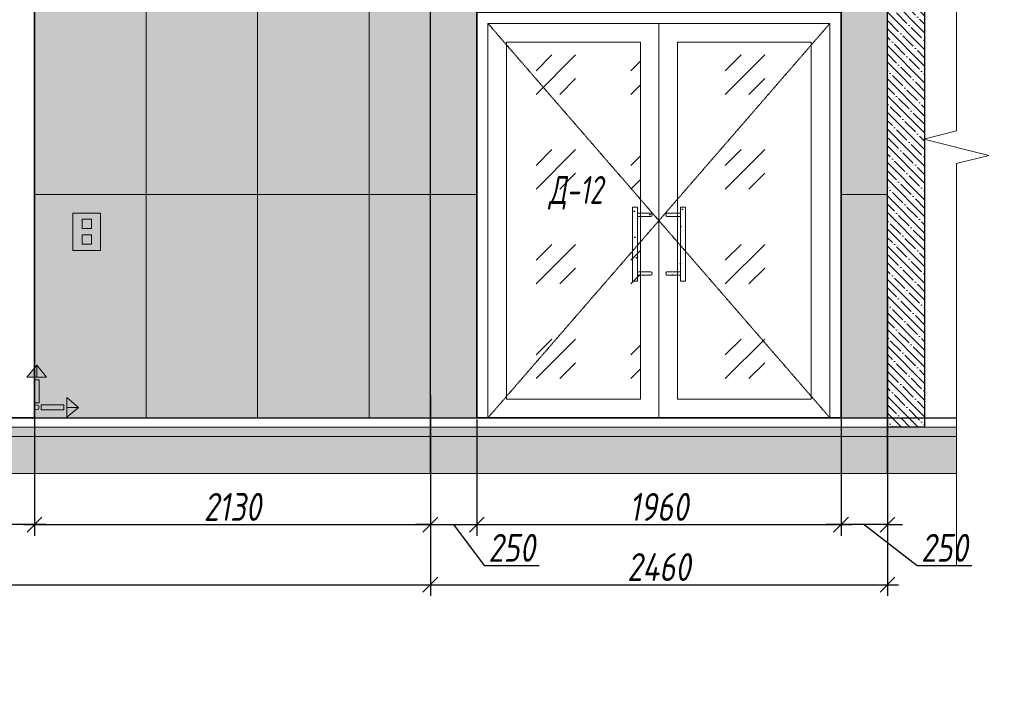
# Model space of a CAD drawing. Header units: millimetres. Extents: x -525784 to 178656, y -69521 to 385150.
# Tile 74 of 256: x -363615 to -358316, y 358734 to 362323. Entities that reach past the tile are written whole.
import ezdxf
from ezdxf import colors
from ezdxf.entities.mleader import LeaderData, LeaderLine
from ezdxf.math import Vec2, Vec3

# ---------------------------------------------------------------- set-up
doc = ezdxf.new("R2010")
doc.units = ezdxf.units.MM
doc.linetypes.add('( Hidden )', pattern=[0.375, 0.25, -0.125])
doc.linetypes.add('DASHDOT', pattern=[25.4, 12.7, -6.35, 0, -6.35])
doc.layers.get('Defpoints').update_dxf_attribs({"color": 31})
for name, color, linetype, lineweight in [('A-DETL-GENF', 7, 'Continuous', 5), ('dim_razv', 93, 'DASHDOT', 9), ('wall_obm', 172, 'Continuous', 40), ('Двери', 7, 'Continuous', 5), ('Отделка стен', 253, 'Continuous', 0), ('пот', 183, 'Continuous', 9)]:
    doc.layers.add(name, color=color, linetype=linetype, lineweight=lineweight)
doc.layers.add('pol', color=7, linetype='Continuous', lineweight=15, true_color=0x738991)
doc.styles.add('fl_iso paper', font='isocpeur.ttf', dxfattribs={"width": 0.8, "oblique": 10})
doc.styles.add('In tre', font='isocpeur.ttf', dxfattribs={"width": 0.8, "oblique": 10})
doc.dimstyles.new('In tre 1_50', dxfattribs={"dimtxt": 150, "dimasz": 80, "dimexe": 60, "dimexo": 10, "dimgap": 20, "dimtad": 1, "dimdec": 0, "dimrnd": 5, "dimzin": 0, "dimdsep": 46, "dimtxsty": 'fl_iso paper', "dimblk": 'OBLIQUE', "dimcen": 0, "dimdle": 60, "dimadec": 0, "dimazin": 0, "dimtfac": 1, "dimtdec": 0, "dimtofl": 0, "dimtmove": 1, "dimatfit": 1, "dimfxl": 40, "dimtolj": 1, "dimtzin": 0, "dimarcsym": 1})
pattern_1 = [(352.5, (-625646.66, 609631.12), (100.426047, 107.214405), [0, -115.824, 0, -129.54, 0, -123.825]), (322.5, (-625646.66, 609631.12), (247.41986, 56.70328), [0, -62.484, 0, -104.394, 0, -40.005]), (282.5, (-625712.93, 609697.39), (168.099694, -167.489948), [0, -38.1, 0, -137.16, 0, -179.07]), (272.5, (-625712.93, 609697.4), (209.26523, -114.68433), [0, -19.05, 0, -89.916, 0, -102.87])]

# ---------------------------------------------------------------- blocks, each defined once
blk = doc.blocks.new('*U12423')
at = {"layer": 'A-DETL-GENF'}
h = blk.add_hatch(dxfattribs=at)
h.set_pattern_fill('ANSI35', color=256, scale=10, style=0)
h.set_pattern_definition([(45, (23110.45, 2e-10), (-44.90128, 44.90128), []), (45, (23155.35, 2e-10), (-44.90128, 44.90128), [79.375, -15.875, 0, -15.875])])
h.paths.add_polyline_path([(0, -100), (23530.9, -100), (23530.9, -50), (0, -50)])
h = blk.add_hatch(dxfattribs=at)
h.set_pattern_fill('ANSI35', color=256, scale=20, style=0)
h.set_pattern_definition([(45, (23110.45, 2e-10), (-89.80256, 89.80256), []), (45, (23200.25, 2e-10), (-89.80256, 89.80256), [158.75, -31.75, 0, -31.75])])
h.paths.add_polyline_path([(0, -300), (23530.9, -300), (23530.9, -100), (0, -100)])
at = {"lineweight": 13}
blk.add_lwpolyline([(0, -50), (23530.9, -50), (23530.9, 0), (0, 0)], close=True, dxfattribs=at)
at = {"lineweight": 30}
blk.add_lwpolyline([(0, 0), (23530.9, 0)], dxfattribs=at)
at = {"layer": 'A-DETL-GENF'}
for points in [[(0, -100), (23530.9, -100), (23530.9, -50), (0, -50)], [(0, -300), (23530.9, -300), (23530.9, -100), (0, -100)]]:
    blk.add_lwpolyline(points, close=True, dxfattribs=at)
blk = doc.blocks.new('1')
at = {"layer": 'pol', "linetype": 'ByBlock'}
h = blk.add_hatch(color=1, dxfattribs=at)
h.paths.add_polyline_path([(35776.4, 73135.4), (35803.1, 73135.4), (35803.1, 73259), (35776.4, 73259)])
h.paths.add_polyline_path([(35789.8, 73274.6), (35843.2, 73274.6), (35789.8, 73338.2)])
h.paths.add_polyline_path([(35789.8, 73274.6), (35736.3, 73274.6), (35789.8, 73338.2)])
edge = h.paths.add_edge_path()
edge.add_arc((35789.8, 73110.5), 13.4, 0, 360)
h = blk.add_hatch(color=1, dxfattribs=at)
h.paths.add_polyline_path([(35813.3, 73097.1), (35813.3, 73123.9), (35936.9, 73123.9), (35936.9, 73097.1)])
h.paths.add_polyline_path([(35952.5, 73110.5), (35952.5, 73164), (36016.1, 73110.5)])
h.paths.add_polyline_path([(35952.5, 73110.5), (35952.5, 73057), (36016.1, 73110.5)])
at = {"layer": 'pol', "color": 1, "linetype": 'ByBlock'}
for points in [[(35789.8, 73274.6), (35736.3, 73274.6), (35789.8, 73338.2), (35789.8, 73274.6)], [(35789.8, 73274.6), (35843.2, 73274.6), (35789.8, 73338.2), (35789.8, 73274.6)], [(35952.5, 73110.5), (35952.5, 73164), (36016.1, 73110.5), (35952.5, 73110.5)], [(35952.5, 73110.5), (35952.5, 73057), (36016.1, 73110.5), (35952.5, 73110.5)]]:
    blk.add_lwpolyline(points, dxfattribs=at)
for points in [[(35776.4, 73135.4), (35803.1, 73135.4), (35803.1, 73259), (35776.4, 73259)], [(35813.3, 73097.1), (35813.3, 73123.9), (35936.9, 73123.9), (35936.9, 73097.1)]]:
    blk.add_lwpolyline(points, close=True, dxfattribs=at)
blk.add_circle((35789.8, 73110.5), 13.4, dxfattribs=at)
blk = doc.blocks.new('*U11945')
at = {"color": 0, "linetype": 'ByBlock', "lineweight": -2}
for p, q in [((0, 0), (-6, 0)), ((80.34, 0), (0, 0)), ((167.69, 0), (87.34, 0)), ((167.69, 0), (173.69, 0))]:
    blk.add_line(p, q, dxfattribs=at)
blk.add_lwpolyline([(87.34, 0), (85.59, -7), (82.09, 7), (80.34, 0)], dxfattribs=at)
blk = doc.blocks.new('*U11986')
at = {"layer": 'A-DETL-GENF'}
h = blk.add_hatch(dxfattribs=at)
h.set_pattern_fill('ANSI35', color=256, scale=10, style=0)
h.set_pattern_definition([(45, (0, 2430.646), (-44.9013, 44.9013), []), (45, (44.9, 2430.646), (-44.9013, 44.9013), [79.375, -15.875, 0, -15.875])])
h.paths.add_polyline_path([(0, 0), (200, 0), (200, 3050), (0, 3050)])
at = {"layer": 'A-DETL-GENF', "lineweight": 30}
blk.add_lwpolyline([(0, 0), (200, 0), (200, 3050), (0, 3050)], close=True, dxfattribs=at)
blk = doc.blocks.new('_Oblique')
at = {"color": 0, "linetype": 'ByBlock', "lineweight": -2}
blk.add_line((-0.5, -0.5), (0.5, 0.5), dxfattribs=at)
blk = doc.blocks.new('*D12360')
at = {"layer": 'Defpoints', "color": 0, "linetype": 'ByBlock', "transparency": 16777216}
for p in [(-364934.2, 360182.6), (-363534.8, 360182.6), (-364934.2, 359608.4)]:
    blk.add_point(p, dxfattribs=at)
at = {"layer": 'dim_razv', "color": 0, "linetype": 'ByBlock', "lineweight": -2, "transparency": 16777216}
for p, q in [((-364934.2, 360172.6), (-364934.2, 359548.4)), ((-363534.8, 360172.6), (-363534.8, 359548.4)), ((-363474.8, 359608.4), (-364994.2, 359608.4))]:
    blk.add_line(p, q, dxfattribs=at)
at = {"layer": 'dim_razv', "color": 0, "linetype": 'ByBlock', "lineweight": -2, "transparency": 16777216, "xscale": 80, "yscale": 80, "zscale": 80, "rotation": 180}
blk.add_blockref('_Oblique', (-364934.2, 359608.4), dxfattribs=at)
at = {"layer": 'dim_razv', "color": 0, "linetype": 'ByBlock', "lineweight": -2, "transparency": 16777216, "xscale": 80, "yscale": 80, "zscale": 80}
blk.add_blockref('_Oblique', (-363534.8, 359608.4), dxfattribs=at)
at = {"layer": 'dim_razv', "color": 0, "linetype": 'ByBlock', "transparency": 16777216, "insert": (-364234.5, 359703.4), "char_height": 150, "attachment_point": 5, "style": 'fl_iso paper'}
blk.add_mtext('\\A1;1400', dxfattribs=at)
blk = doc.blocks.new('*D12362')
at = {"layer": 'Defpoints', "color": 0, "linetype": 'ByBlock', "transparency": 16777216}
for p in [(-363534.8, 360237.5), (-361404.8, 360237.5), (-361404.8, 359608.4)]:
    blk.add_point(p, dxfattribs=at)
at = {"layer": 'dim_razv', "color": 0, "linetype": 'ByBlock', "lineweight": -2, "transparency": 16777216}
for p, q in [((-363534.8, 360227.5), (-363534.8, 359548.4)), ((-361404.8, 360227.5), (-361404.8, 359548.4)), ((-363594.8, 359608.4), (-361344.8, 359608.4))]:
    blk.add_line(p, q, dxfattribs=at)
at = {"layer": 'dim_razv', "color": 0, "linetype": 'ByBlock', "lineweight": -2, "transparency": 16777216, "xscale": 80, "yscale": 80, "zscale": 80, "rotation": 180}
blk.add_blockref('_Oblique', (-363534.8, 359608.4), dxfattribs=at)
at = {"layer": 'dim_razv', "color": 0, "linetype": 'ByBlock', "lineweight": -2, "transparency": 16777216, "xscale": 80, "yscale": 80, "zscale": 80}
blk.add_blockref('_Oblique', (-361404.8, 359608.4), dxfattribs=at)
at = {"layer": 'dim_razv', "color": 0, "linetype": 'ByBlock', "transparency": 16777216, "insert": (-362469.8, 359703.4), "char_height": 150, "attachment_point": 5, "style": 'fl_iso paper'}
blk.add_mtext('\\A1;2130', dxfattribs=at)
blk = doc.blocks.new('*D12302')
at = {"layer": 'Defpoints', "color": 0, "linetype": 'ByBlock', "transparency": 16777216}
for p in [(-370314.8, 360312.6), (-361404.8, 360270.5), (-361404.8, 359285.1)]:
    blk.add_point(p, dxfattribs=at)
at = {"layer": 'dim_razv', "color": 0, "linetype": 'ByBlock', "lineweight": -2, "transparency": 16777216}
for p, q in [((-370314.8, 360302.6), (-370314.8, 359225.1)), ((-361404.8, 360260.5), (-361404.8, 359225.1)), ((-370374.8, 359285.1), (-361344.8, 359285.1))]:
    blk.add_line(p, q, dxfattribs=at)
at = {"layer": 'dim_razv', "color": 0, "linetype": 'ByBlock', "lineweight": -2, "transparency": 16777216, "xscale": 80, "yscale": 80, "zscale": 80, "rotation": 180}
blk.add_blockref('_Oblique', (-370314.8, 359285.1), dxfattribs=at)
at = {"layer": 'dim_razv', "color": 0, "linetype": 'ByBlock', "lineweight": -2, "transparency": 16777216, "xscale": 80, "yscale": 80, "zscale": 80}
blk.add_blockref('_Oblique', (-361404.8, 359285.1), dxfattribs=at)
at = {"layer": 'dim_razv', "color": 0, "linetype": 'ByBlock', "transparency": 16777216, "insert": (-365721, 359380.1), "char_height": 150, "attachment_point": 5, "style": 'fl_iso paper'}
blk.add_mtext('\\A1;8910', dxfattribs=at)
blk = doc.blocks.new('*D12364')
at = {"layer": 'Defpoints', "color": 0, "linetype": 'ByBlock', "transparency": 16777216}
for p in [(-358944.8, 360843.1), (-361404.8, 360237.5), (-358944.8, 359285.1)]:
    blk.add_point(p, dxfattribs=at)
at = {"layer": 'dim_razv', "color": 0, "linetype": 'ByBlock', "lineweight": -2, "transparency": 16777216}
for p, q in [((-358944.8, 360833.1), (-358944.8, 359225.1)), ((-361404.8, 360227.5), (-361404.8, 359225.1)), ((-361464.8, 359285.1), (-358884.8, 359285.1))]:
    blk.add_line(p, q, dxfattribs=at)
at = {"layer": 'dim_razv', "color": 0, "linetype": 'ByBlock', "lineweight": -2, "transparency": 16777216, "xscale": 80, "yscale": 80, "zscale": 80, "rotation": 180}
blk.add_blockref('_Oblique', (-361404.8, 359285.1), dxfattribs=at)
at = {"layer": 'dim_razv', "color": 0, "linetype": 'ByBlock', "lineweight": -2, "transparency": 16777216, "xscale": 80, "yscale": 80, "zscale": 80}
blk.add_blockref('_Oblique', (-358944.8, 359285.1), dxfattribs=at)
at = {"layer": 'dim_razv', "color": 0, "linetype": 'ByBlock', "transparency": 16777216, "insert": (-360174.8, 359380.1), "char_height": 150, "attachment_point": 5, "style": 'fl_iso paper'}
blk.add_mtext('\\A1;2460', dxfattribs=at)
blk = doc.blocks.new('*D12426')
at = {"layer": 'Defpoints', "color": 0, "linetype": 'ByBlock', "transparency": 16777216}
for p in [(-359194.8, 360220), (-361154.8, 360182.6), (-359194.8, 359608.4)]:
    blk.add_point(p, dxfattribs=at)
at = {"layer": 'dim_razv', "color": 0, "linetype": 'ByBlock', "lineweight": -2, "transparency": 16777216}
for p, q in [((-359194.8, 360210), (-359194.8, 359548.4)), ((-361154.8, 360172.6), (-361154.8, 359548.4)), ((-361214.8, 359608.4), (-359134.8, 359608.4))]:
    blk.add_line(p, q, dxfattribs=at)
at = {"layer": 'dim_razv', "color": 0, "linetype": 'ByBlock', "lineweight": -2, "transparency": 16777216, "xscale": 80, "yscale": 80, "zscale": 80, "rotation": 180}
blk.add_blockref('_Oblique', (-361154.8, 359608.4), dxfattribs=at)
at = {"layer": 'dim_razv', "color": 0, "linetype": 'ByBlock', "lineweight": -2, "transparency": 16777216, "xscale": 80, "yscale": 80, "zscale": 80}
blk.add_blockref('_Oblique', (-359194.8, 359608.4), dxfattribs=at)
at = {"layer": 'dim_razv', "color": 0, "linetype": 'ByBlock', "transparency": 16777216, "insert": (-360174.8, 359703.4), "char_height": 150, "attachment_point": 5, "style": 'fl_iso paper'}
blk.add_mtext('\\A1;1960', dxfattribs=at)
blk = doc.blocks.new('*D12429')
at = {"layer": 'Defpoints', "color": 0, "linetype": 'ByBlock', "transparency": 16777216}
for p in [(-359194.8, 360312.6), (-358944.8, 360312.6), (-359194.8, 359608.4)]:
    blk.add_point(p, dxfattribs=at)
at = {"layer": 'dim_razv', "color": 0, "linetype": 'ByBlock', "lineweight": -2, "transparency": 16777216}
for p, q in [((-359194.8, 360302.6), (-359194.8, 359548.4)), ((-358944.8, 360302.6), (-358944.8, 359548.4)), ((-359194.8, 359608.4), (-359274.8, 359608.4)), ((-358944.8, 359608.4), (-359194.8, 359608.4)), ((-359069.8, 359608.4), (-358785.2, 359388.4)), ((-358944.8, 359608.4), (-358864.8, 359608.4)), ((-358785.2, 359388.4), (-358490.8, 359388.4))]:
    blk.add_line(p, q, dxfattribs=at)
at = {"layer": 'dim_razv', "color": 0, "linetype": 'ByBlock', "lineweight": -2, "transparency": 16777216, "xscale": 80, "yscale": 80, "zscale": 80}
blk.add_blockref('_Oblique', (-359194.8, 359608.4), dxfattribs=at)
at = {"layer": 'dim_razv', "color": 0, "linetype": 'ByBlock', "lineweight": -2, "transparency": 16777216, "xscale": 80, "yscale": 80, "zscale": 80, "rotation": 180}
blk.add_blockref('_Oblique', (-358944.8, 359608.4), dxfattribs=at)
at = {"layer": 'dim_razv', "color": 0, "linetype": 'ByBlock', "transparency": 16777216, "insert": (-358638, 359483.4), "char_height": 150, "attachment_point": 5, "style": 'fl_iso paper'}
blk.add_mtext('\\A1;250', dxfattribs=at)
blk = doc.blocks.new('*D12427')
at = {"layer": 'Defpoints', "color": 0, "linetype": 'ByBlock', "transparency": 16777216}
for p in [(-361404.8, 360312.6), (-361154.8, 360182.6), (-361154.8, 359608.4)]:
    blk.add_point(p, dxfattribs=at)
at = {"layer": 'dim_razv', "color": 0, "linetype": 'ByBlock', "lineweight": -2, "transparency": 16777216}
for p, q in [((-361404.8, 360302.6), (-361404.8, 359548.4)), ((-361154.8, 360172.6), (-361154.8, 359548.4)), ((-361404.8, 359608.4), (-361484.8, 359608.4)), ((-361404.8, 359608.4), (-361154.8, 359608.4)), ((-361279.8, 359608.4), (-361114.4, 359388.4)), ((-361154.8, 359608.4), (-361074.8, 359608.4)), ((-361114.4, 359388.4), (-360819.9, 359388.4))]:
    blk.add_line(p, q, dxfattribs=at)
at = {"layer": 'dim_razv', "color": 0, "linetype": 'ByBlock', "lineweight": -2, "transparency": 16777216, "xscale": 80, "yscale": 80, "zscale": 80}
blk.add_blockref('_Oblique', (-361404.8, 359608.4), dxfattribs=at)
at = {"layer": 'dim_razv', "color": 0, "linetype": 'ByBlock', "lineweight": -2, "transparency": 16777216, "xscale": 80, "yscale": 80, "zscale": 80, "rotation": 180}
blk.add_blockref('_Oblique', (-361154.8, 359608.4), dxfattribs=at)
at = {"layer": 'dim_razv', "color": 0, "linetype": 'ByBlock', "transparency": 16777216, "insert": (-360967.1, 359483.4), "char_height": 150, "attachment_point": 5, "style": 'fl_iso paper'}
blk.add_mtext('\\A1;250', dxfattribs=at)
blk = doc.blocks.new('*D12428')
at = {"layer": 'Defpoints', "color": 0, "linetype": 'ByBlock', "transparency": 16777216}
for p in [(-358944.8, 360312.6), (-361404.8, 360182.6), (-358944.8, 359285.1)]:
    blk.add_point(p, dxfattribs=at)
at = {"layer": 'dim_razv', "color": 0, "linetype": 'ByBlock', "lineweight": -2, "transparency": 16777216}
for p, q in [((-358944.8, 360302.6), (-358944.8, 359225.1)), ((-361404.8, 360172.6), (-361404.8, 359225.1)), ((-361464.8, 359285.1), (-358884.8, 359285.1))]:
    blk.add_line(p, q, dxfattribs=at)
at = {"layer": 'dim_razv', "color": 0, "linetype": 'ByBlock', "lineweight": -2, "transparency": 16777216, "xscale": 80, "yscale": 80, "zscale": 80, "rotation": 180}
blk.add_blockref('_Oblique', (-361404.8, 359285.1), dxfattribs=at)
at = {"layer": 'dim_razv', "color": 0, "linetype": 'ByBlock', "lineweight": -2, "transparency": 16777216, "xscale": 80, "yscale": 80, "zscale": 80}
blk.add_blockref('_Oblique', (-358944.8, 359285.1), dxfattribs=at)
at = {"layer": 'dim_razv', "color": 0, "linetype": 'ByBlock', "transparency": 16777216, "insert": (-360174.8, 359380.1), "char_height": 150, "attachment_point": 5, "style": 'fl_iso paper'}
blk.add_mtext('\\A1;2460', dxfattribs=at)

msp = doc.modelspace()

# ---------------------------------------------------------------- hatches: boundary and pattern name
at = {"lineweight": 13, "true_color": 0xb5b5b5}
h = msp.add_hatch(color=253, dxfattribs=at)
h.dxf.hatch_style = 1
h.paths.add_polyline_path([(-363329.2, 361282.6), (-363179.2, 361282.6), (-363179.2, 361082.6), (-363329.2, 361082.6)])
at = {"true_color": 0xcccccc}
h = msp.add_hatch(dxfattribs=at)
h.set_pattern_fill('AR-SAND', color=254, scale=3, angle=315)
h.set_pattern_definition(pattern_1)
h.paths.add_polyline_path([(-360290.1, 360917.7), (-360317.2, 360917.7), (-360317.2, 361314.2), (-360290.1, 361314.2)])
h = msp.add_hatch(dxfattribs=at)
h.set_pattern_fill('AR-SAND', color=254, scale=3, angle=315)
h.set_pattern_definition(pattern_1)
edge = h.paths.add_edge_path()
edge.add_line((-360217.7, 361283.2), (-360290.1, 361283.2))
edge.add_line((-360290.1, 361283.2), (-360290.1, 361263.9))
edge.add_line((-360290.1, 361263.9), (-360217.7, 361263.9))
edge.add_arc((-360222.9, 361273.6), 11, 298.4495, 421.5505)
h = msp.add_hatch(dxfattribs=at)
h.set_pattern_fill('AR-SAND', color=254, scale=3, angle=315)
h.set_pattern_definition(pattern_1)
edge = h.paths.add_edge_path()
edge.add_line((-360131.9, 361283.2), (-360059.5, 361283.2))
edge.add_line((-360059.5, 361283.2), (-360059.5, 361263.9))
edge.add_line((-360059.5, 361263.9), (-360131.9, 361263.9))
edge.add_arc((-360126.7, 361273.6), 11, 118.4495, 241.5505, ccw=False)
h = msp.add_hatch(dxfattribs=at)
h.set_pattern_fill('AR-SAND', color=254, scale=3, angle=315)
h.set_pattern_definition(pattern_1)
h.paths.add_polyline_path([(-360059.5, 360917.7), (-360032.4, 360917.7), (-360032.4, 361314.2), (-360059.5, 361314.2)])
h = msp.add_hatch(dxfattribs=at)
h.set_pattern_fill('AR-SAND', color=254, scale=3, angle=315)
h.set_pattern_definition(pattern_1)
edge = h.paths.add_edge_path()
edge.add_line((-360217.7, 360948.6), (-360290.1, 360948.6))
edge.add_line((-360290.1, 360948.6), (-360290.1, 360968))
edge.add_line((-360290.1, 360968), (-360217.7, 360968))
edge.add_arc((-360222.9, 360958.3), 11, -61.5505, 61.5505, ccw=False)
h = msp.add_hatch(dxfattribs=at)
h.set_pattern_fill('AR-SAND', color=254, scale=3, angle=315)
h.set_pattern_definition(pattern_1)
edge = h.paths.add_edge_path()
edge.add_line((-360131.9, 360948.6), (-360059.5, 360948.6))
edge.add_line((-360059.5, 360948.6), (-360059.5, 360968))
edge.add_line((-360059.5, 360968), (-360131.9, 360968))
edge.add_arc((-360126.7, 360958.3), 11, 118.4495, 241.5505)
at = {"layer": 'dim_razv', "true_color": 0xeceae4, "transparency": 33554687}
h = msp.add_hatch(dxfattribs=at)
h.set_pattern_fill('AR-SAND', color=254, scale=3, angle=315)
h.set_pattern_definition([(352.5, (121132.77, 389476.09), (100.426047, 107.214405), [0, -115.824, 0, -129.54, 0, -123.825]), (322.5, (121132.77, 389476.1), (247.419855, 56.70328), [0, -62.484, 0, -104.394, 0, -40.005]), (282.5, (121066.5, 389542.37), (168.099694, -167.489948), [0, -38.1, 0, -137.16, 0, -179.07]), (272.5, (121066.5, 389542.37), (209.265234, -114.68433), [0, -19.05, 0, -89.916, 0, -102.87])])
h.paths.add_polyline_path([(-358944.8, 362782.6), (-381584.8, 362782.6), (-381584.8, 360182.6), (-358944.8, 360182.6)])
h.paths.add_polyline_path([(-378264.8, 362732.6), (-379314.8, 362732.6), (-379314.8, 360182.6), (-378264.8, 360182.6)], flags=16)
h.paths.add_polyline_path([(-376194.8, 362732.6), (-377244.8, 362732.6), (-377244.8, 360182.6), (-376194.8, 360182.6)], flags=16)
h.paths.add_polyline_path([(-374124.8, 362732.6), (-375174.8, 362732.6), (-375174.8, 360182.6), (-374124.8, 360182.6)], flags=16)
h.paths.add_polyline_path([(-375584.8, 362682.6), (-375584.8, 360182.6), (-375784.8, 360182.6), (-375784.8, 362682.6)], flags=16)
h.paths.add_polyline_path([(-367834.8, 362732.6), (-366432.8, 362732.6), (-366432.8, 360182.6), (-367834.8, 360182.6)], flags=16)
h.paths.add_polyline_path([(-366432.8, 362670.1), (-364934.2, 362682.6), (-364934.2, 360182.6), (-366432.8, 360195.1)])
h.paths.add_polyline_path([(-364934.2, 362706.1), (-363534.8, 362732.6), (-363534.8, 360182.6), (-364934.2, 360159.2)])
h.paths.add_polyline_path([(-372524.8, 360182.6), (-372524.8, 362362.6), (-370564.8, 362362.6), (-370564.8, 360182.6)], flags=17)
h.paths.add_polyline_path([(-361154.8, 360182.6), (-361154.8, 362362.6), (-359194.8, 362362.6), (-359194.8, 360182.6)], flags=17)
at = {"layer": 'пот', "lineweight": 0, "true_color": 0x7e9fe7}
h = msp.add_hatch(dxfattribs=at)
h.set_pattern_fill('GOST_GLASS', color=161, scale=60)
h.set_pattern_definition([(45, (-525280.83, 364975.52), (509.1169, -5e-14), [300, -420]), (45, (-525153.55, 364975.52), (509.1169, -5e-14), [120, -600]), (45, (-525280.83, 365102.8), (509.1169, -5e-14), [120, -600])])
h.paths.add_polyline_path([(-360994.8, 362202.6), (-360274.8, 362202.6), (-360274.8, 360282.6), (-360994.8, 360282.6)])
h.paths.add_polyline_path([(-360074.8, 362202.6), (-359354.8, 362202.6), (-359354.8, 360282.6), (-360074.8, 360282.6)])

# ---------------------------------------------------------------- linework, layer by layer
at = {"lineweight": 30}
for points in [[(-361404.8, 359882.6), (-361404.8, 363856.2)], [(-358944.8, 359882.6), (-358944.8, 363856.2)]]:
    msp.add_lwpolyline(points, dxfattribs=at)
msp.add_lwpolyline([(-358944.8, 362782.6), (-381684.8, 362782.6), (-381684.8, 360182.6), (-358944.8, 360182.6)], close=True)
at = {"lineweight": 35}
for points in [[(-364934.2, 362729.5), (-363534.8, 362732.6), (-363534.8, 360182.6), (-364934.2, 360182.6)], [(-361154.8, 360182.6), (-361154.8, 362362.6), (-359194.8, 362362.6), (-359194.8, 360182.6)]]:
    msp.add_lwpolyline(points, close=True, dxfattribs=at)
at = {"lineweight": 13}
for points in [[(-361094.8, 360182.6), (-361094.8, 362302.6), (-359254.8, 362302.6), (-359254.8, 360182.6)], [(-361094.8, 362302.6), (-360174.8, 362302.6), (-360174.8, 360182.6), (-361094.8, 360182.6)], [(-360174.8, 362302.6), (-359254.8, 362302.6), (-359254.8, 360182.6), (-360174.8, 360182.6)], [(-360994.8, 362202.6), (-360274.8, 362202.6), (-360274.8, 360282.6), (-360994.8, 360282.6)], [(-360074.8, 362202.6), (-359354.8, 362202.6), (-359354.8, 360282.6), (-360074.8, 360282.6)], [(-363329.2, 361282.6), (-363179.2, 361282.6), (-363179.2, 361082.6), (-363329.2, 361082.6)], [(-360290.1, 360917.7), (-360317.2, 360917.7), (-360317.2, 361314.2), (-360290.1, 361314.2)], [(-360059.5, 360917.7), (-360032.4, 360917.7), (-360032.4, 361314.2), (-360059.5, 361314.2)], [(-363279.2, 361249.8), (-363229.2, 361249.8), (-363229.2, 361199.8), (-363279.2, 361199.8)], [(-363279.2, 361115.5), (-363229.2, 361115.5), (-363229.2, 361165.5), (-363279.2, 361165.5)]]:
    msp.add_lwpolyline(points, close=True, dxfattribs=at)
at = {"linetype": '( Hidden )', "lineweight": 13, "ltscale": 10}
for points in [[(-361094.8, 362302.6), (-360174.8, 361242.6), (-361094.8, 360182.6)], [(-359254.8, 362302.6), (-360174.8, 361242.6), (-359254.8, 360182.6)]]:
    msp.add_lwpolyline(points, dxfattribs=at)
at = {"lineweight": 13}
msp.add_lwpolyline([(-360174.8, 362302.6), (-360174.8, 360182.6)], dxfattribs=at)
for points in [[(-360217.7, 361283.2), (-360290.1, 361283.2), (-360290.1, 361263.9), (-360217.7, 361263.9, 0.595534)], [(-360131.9, 361283.2), (-360059.5, 361283.2), (-360059.5, 361263.9), (-360131.9, 361263.9, -0.595534)], [(-360217.7, 360948.6), (-360290.1, 360948.6), (-360290.1, 360968), (-360217.7, 360968, -0.595534)], [(-360131.9, 360948.6), (-360059.5, 360948.6), (-360059.5, 360968), (-360131.9, 360968, 0.595534)]]:
    msp.add_lwpolyline(points, format="xyb", close=True, dxfattribs=at)
at = {"layer": 'Отделка стен', "transparency": 33554687}
for points in [[(-363534.8, 362582.6), (-363534.8, 361382.6), (-362934.8, 361382.6), (-362934.8, 362582.6)], [(-362934.8, 362582.6), (-362934.8, 361382.6), (-362334.8, 361382.6), (-362334.8, 362582.6)], [(-362334.8, 362582.6), (-362334.8, 361382.6), (-361734.8, 361382.6), (-361734.8, 362582.6)], [(-361734.8, 362582.6), (-361734.8, 361382.6), (-361404.8, 361382.6), (-361404.8, 362582.6)], [(-361404.8, 362582.6), (-361404.8, 361382.6), (-361154.8, 361382.6), (-361154.8, 362362.6), (-361074.8, 362362.6), (-361074.8, 362582.6)], [(-358944.8, 362582.6), (-358944.8, 361382.6), (-359194.8, 361382.6), (-359194.8, 362362.6), (-359274.8, 362362.6), (-359274.8, 362582.6)], [(-363534.8, 361382.6), (-363534.8, 360182.6), (-362934.8, 360182.6), (-362934.8, 361382.6)], [(-362934.8, 361382.6), (-362934.8, 360182.6), (-362334.8, 360182.6), (-362334.8, 361382.6)], [(-362334.8, 361382.6), (-362334.8, 360182.6), (-361734.8, 360182.6), (-361734.8, 361382.6)], [(-361734.8, 361382.6), (-361734.8, 360182.6), (-361404.8, 360182.6), (-361404.8, 361382.6)], [(-361404.8, 361382.6), (-361404.8, 360182.6), (-361154.8, 360182.6), (-361154.8, 361382.6)], [(-358944.8, 361382.6), (-358944.8, 360182.6), (-359194.8, 360182.6), (-359194.8, 361382.6)]]:
    msp.add_lwpolyline(points, close=True, dxfattribs=at)

# ---------------------------------------------------------------- block references
at = {"lineweight": 13, "xscale": -25, "yscale": 25, "zscale": 25, "rotation": 90}
msp.add_blockref('*U11945', (-358574.3, 363733), dxfattribs=at)
at = {"linetype": 'ByBlock', "xscale": 0.9938708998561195, "yscale": 0.9938708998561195, "zscale": 0.9938708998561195}
msp.add_blockref('1', (-399093.8, 287576.3), dxfattribs=at)
msp.add_blockref('*U12423', (-382105.2, 360182.6))
at = {"layer": 'wall_obm', "xscale": -1}
msp.add_blockref('*U11986', (-358744.8, 360132.6), dxfattribs=at)

# ---------------------------------------------------------------- texts
at = {"layer": 'Двери', "lineweight": 0, "insert": (-360622, 361392), "char_height": 150, "attachment_point": 5, "style": 'fl_iso paper'}
msp.add_mtext_dynamic_manual_height_columns('{\\W0.7;Д-12}', width=190.261, gutter_width=1350, heights=[0], dxfattribs=at)

# ---------------------------------------------------------------- dimensions: what is measured, and where the dimension line sits
at = {"layer": 'dim_razv', "color": 18, "linetype": 'ByBlock', "true_color": 0x000000}
for base, p1, p2, picture, middle in [((-358944.8, 359285.1), (-361404.8, 360237.5), (-358944.8, 360843.1), '*D12364', (-360174.8, 359380.1)), ((-358944.8, 359285.1), (-361404.8, 360182.6), (-358944.8, 360312.6), '*D12428', (-360174.8, 359380.1)), ((-361404.8, 359608.4), (-363534.8, 360237.5), (-361404.8, 360237.5), '*D12362', (-362469.8, 359703.4)), ((-359194.8, 359608.4), (-361154.8, 360182.6), (-359194.8, 360220), '*D12426', (-360174.8, 359703.4)), ((-364934.2, 359608.4), (-363534.8, 360182.6), (-364934.2, 360182.6), '*D12360', (-364234.5, 359703.4))]:
    dim = msp.add_linear_dim(base=base, p1=p1, p2=p2, dimstyle='In tre 1_50', dxfattribs=at)
    dim.commit()
    dim.dimension.update_dxf_attribs({"geometry": picture, "text_midpoint": middle})
for base, p1, p2, picture, middle in [((-361404.8, 359285.1), (-370314.8, 360312.6), (-361404.8, 360270.5), '*D12302', (-365721, 359285.1)), ((-359194.8, 359608.4), (-358944.8, 360312.6), (-359194.8, 360312.6), '*D12429', (-358765.2, 359388.4))]:
    dim = msp.add_linear_dim(base=base, p1=p1, p2=p2, dimstyle='In tre 1_50', dxfattribs=at)
    dim.commit()
    dim.dimension.update_dxf_attribs({"geometry": picture, "text_midpoint": middle, "dimtype": 160})
dim = msp.add_linear_dim(base=(-361154.8, 359608.4), p1=(-361404.8, 360312.6), p2=(-361154.8, 360182.6), angle=180, dimstyle='In tre 1_50', dxfattribs=at)
dim.commit()
dim.dimension.update_dxf_attribs({"geometry": '*D12427', "text_midpoint": (-361094.4, 359388.4), "dimtype": 160})

# ---------------------------------------------------------------- leaders
at = {"layer": 'dim_razv', "color": 0, "linetype": 'ByBlock'}
ml = msp.add_multileader_mtext('Standard', dxfattribs=at)
ml.set_content('Вертикально расположенная бегущая строка (время/дата/t%%D/этаж)', style='In tre')
ml.set_leader_properties()
ml.build(insert=Vec2(0, 0))
ml.multileader.update_dxf_attribs({"text_left_attachment_type": 6, "text_right_attachment_type": 6, "dogleg_length": 1, "arrow_head_size": 0, "scale": 50})
ctx = ml.context
ctx.base_point, ctx.scale, ctx.char_height, ctx.arrow_head_size, ctx.landing_gap_size, ctx.plane_origin = Vec3(-378676.7, 364550.8), 50, 150, 0, 4.5, Vec3(-370148, 362756.3)
ctx.left_attachment, ctx.right_attachment = 6, 6
notes = []
notes.append((ctx, [(0, (1, 1, 0), (-376443.3, 364550.8), (-1, 0), 50, [(1, [(-375666.8, 362164.4)], 0, [])])]))
ctx.mtext.insert, ctx.mtext.width, ctx.mtext.defined_height, ctx.mtext.flow_direction = Vec3(-378672.2, 364745.8), 2509.515, 696.6, 5
ml = msp.add_multileader_mtext('Standard', dxfattribs=at)
ml.set_content('Шкаф пожарный встроенный', style='In tre')
ml.set_leader_properties()
ml.build(insert=Vec2(0, 0))
ml.multileader.update_dxf_attribs({"text_left_attachment_type": 6, "text_right_attachment_type": 6, "dogleg_length": 1, "arrow_head_size": 0, "scale": 50})
ctx = ml.context
ctx.base_point, ctx.scale, ctx.char_height, ctx.arrow_head_size, ctx.landing_gap_size, ctx.plane_origin = Vec3(-421897.1, 358846.5), 50, 150, 0, 4.5, Vec3(-411590.9, 357179.5)
ctx.left_attachment, ctx.right_attachment = 6, 6
notes.append((ctx, [(0, (1, 1, 0), (-419699.7, 358846.5), (-1, 0), 50, [(1, [(-419099.9, 360515.3)], 0, [])])]))
ctx.mtext.insert, ctx.mtext.width, ctx.mtext.defined_height, ctx.mtext.flow_direction = Vec3(-421892.6, 359041.5), 2509.515, 696.6, 5
ml = msp.add_multileader_mtext('Standard', dxfattribs=at)
ml.set_content('Шкаф пожарный встроенный', style='In tre')
ml.set_leader_properties()
ml.build(insert=Vec2(0, 0))
ml.multileader.update_dxf_attribs({"text_left_attachment_type": 6, "text_right_attachment_type": 6, "dogleg_length": 1, "arrow_head_size": 0, "scale": 50})
ctx = ml.context
ctx.base_point, ctx.scale, ctx.char_height, ctx.arrow_head_size, ctx.landing_gap_size, ctx.plane_origin = Vec3(-410854.8, 358846.5), 50, 150, 0, 4.5, Vec3(-404245.9, 357179.5)
ctx.left_attachment, ctx.right_attachment = 6, 6
notes.append((ctx, [(1, (1, 1, 0), (-410904.8, 358846.5), (1, 0), 50, [(1, [(-411754.9, 360515.3)], 0, [])])]))
ctx.mtext.insert, ctx.mtext.width, ctx.mtext.defined_height, ctx.mtext.flow_direction = Vec3(-410850.3, 359041.5), 2509.515, 696.6, 5
ml = msp.add_multileader_mtext('Standard', dxfattribs=at)
ml.set_content('Розетка для уборочного инвентаря, \\Pв цвет стен', style='In tre')
ml.set_leader_properties()
ml.build(insert=Vec2(0, 0))
ml.multileader.update_dxf_attribs({"text_left_attachment_type": 6, "text_right_attachment_type": 6, "dogleg_length": 1, "arrow_head_size": 0, "scale": 50})
ctx = ml.context
ctx.base_point, ctx.scale, ctx.char_height, ctx.arrow_head_size, ctx.landing_gap_size, ctx.plane_origin = Vec3(-417113.1, 359051.5), 50, 150, 0, 4.5, Vec3(-415302.2, 358837.5)
ctx.left_attachment, ctx.right_attachment = 6, 6
notes.append((ctx, [(0, (1, 1, 0), (-414277, 359051.5), (-1, 0), 50, [(1, [(-413665.6, 360432.6)], 0, [])])]))
ctx.mtext.insert, ctx.mtext.width, ctx.mtext.defined_height, ctx.mtext.flow_direction = Vec3(-417108.6, 359231.5), 3060.297, 696.6, 5
ml = msp.add_multileader_mtext('Standard', dxfattribs=at)
ml.set_content('Стекло градиентное цветное \\P(цвет согласно концепта)', style='In tre')
ml.set_leader_properties()
ml.build(insert=Vec2(0, 0))
ml.multileader.update_dxf_attribs({"text_left_attachment_type": 6, "text_right_attachment_type": 6, "dogleg_length": 1, "arrow_head_size": 0, "scale": 50})
ctx = ml.context
ctx.base_point, ctx.scale, ctx.char_height, ctx.arrow_head_size, ctx.landing_gap_size, ctx.plane_origin = Vec3(-368644.5, 358996.8), 50, 150, 0, 4.5, Vec3(-357562.7, 362648.1)
ctx.left_attachment, ctx.right_attachment = 6, 6
notes.append((ctx, [(0, (1, 1, 0), (-366327.1, 358996.8), (-1, 0), 50, [(0, [(-365089.5, 360419.4), (-366007, 360433.6)], 0, [])])]))
ctx.mtext.insert, ctx.mtext.width, ctx.mtext.defined_height, ctx.mtext.flow_direction = Vec3(-368640, 359176.8), 3092.716, 696.6, 5
ml = msp.add_multileader_mtext('Standard', dxfattribs=at)
ml.set_content('Решетка вентиляционная декоративная 700х550 в цвет стен', style='In tre')
ml.set_leader_properties()
ml.build(insert=Vec2(0, 0))
ml.multileader.update_dxf_attribs({"text_left_attachment_type": 6, "text_right_attachment_type": 6, "dogleg_length": 1, "arrow_head_size": 0, "scale": 50})
ctx = ml.context
ctx.base_point, ctx.scale, ctx.char_height, ctx.arrow_head_size, ctx.landing_gap_size, ctx.plane_origin = Vec3(-433717.2, 359077.9), 50, 150, 0, 4.5, Vec3(-428976.6, 357283.3)
ctx.left_attachment, ctx.right_attachment = 6, 6
notes.append((ctx, [(1, (1, 1, 0), (-433767.2, 359077.9), (1, 0), 50, [(1, [(-434438.3, 360360.2)], 0, [])])]))
ctx.mtext.insert, ctx.mtext.width, ctx.mtext.defined_height, ctx.mtext.flow_direction = Vec3(-433712.7, 359272.9), 2996.732, 696.6, 5
ml = msp.add_multileader_mtext('Standard', dxfattribs=at)
ml.set_content('Плитка керамогранитная, настенная, размер плитки 600х1200мм, расположить вертикально', style='In tre')
ml.set_leader_properties()
ml.build(insert=Vec2(0, 0))
ml.multileader.update_dxf_attribs({"text_left_attachment_type": 6, "text_right_attachment_type": 6, "dogleg_length": 1, "arrow_head_size": 0, "scale": 50})
ctx = ml.context
ctx.base_point, ctx.scale, ctx.char_height, ctx.arrow_head_size, ctx.landing_gap_size, ctx.plane_origin = Vec3(-406052.6, 358958), 50, 150, 0, 4.5, Vec3(-400003.6, 358837.5)
ctx.left_attachment, ctx.right_attachment = 6, 6
notes.append((ctx, [(0, (1, 1, 0), (-403063.3, 358958), (-1, 0), 50, [(1, [(-402586.2, 360359.2)], 0, [])])]))
ctx.mtext.insert, ctx.mtext.width, ctx.mtext.defined_height, ctx.mtext.flow_direction = Vec3(-406048.1, 359153), 3060.297, 696.6, 5
ml = msp.add_multileader_mtext('Standard', dxfattribs=at)
ml.set_content('Плитка керамогранитная, настенная, размер плитки 600х1200мм, расположить вертикально', style='In tre')
ml.set_leader_properties()
ml.build(insert=Vec2(0, 0))
ml.multileader.update_dxf_attribs({"text_left_attachment_type": 6, "text_right_attachment_type": 6, "dogleg_length": 1, "arrow_head_size": 0, "scale": 50})
ctx = ml.context
ctx.base_point, ctx.scale, ctx.char_height, ctx.arrow_head_size, ctx.landing_gap_size, ctx.plane_origin = Vec3(-372831.6, 358958), 50, 150, 0, 4.5, Vec3(-370917.5, 358837.5)
ctx.left_attachment, ctx.right_attachment = 6, 6
notes.append((ctx, [(1, (1, 1, 0), (-372881.6, 358958), (1, 0), 50, [(1, [(-373500, 360359.2)], 0, [])])]))
ctx.mtext.insert, ctx.mtext.width, ctx.mtext.defined_height, ctx.mtext.flow_direction = Vec3(-372827.1, 359153), 3060.297, 696.6, 5
ml = msp.add_multileader_mtext('Standard', dxfattribs=at)
ml.set_content('Зеркало на стене, выполнить в один уровень с отделкой стен', style='In tre')
ml.set_leader_properties()
ml.build(insert=Vec2(0, 0))
ml.multileader.update_dxf_attribs({"text_left_attachment_type": 6, "text_right_attachment_type": 6, "dogleg_length": 1, "arrow_head_size": 0, "scale": 50})
ctx = ml.context
ctx.base_point, ctx.scale, ctx.char_height, ctx.arrow_head_size, ctx.landing_gap_size, ctx.plane_origin = Vec3(-448638.5, 358995.3), 50, 150, 0, 4.5, Vec3(-439596.2, 357200.8)
ctx.left_attachment, ctx.right_attachment = 6, 6
notes.append((ctx, [(0, (1, 1, 0), (-445715.9, 358995.3), (-1, 0), 50, [(1, [(-445057.9, 360277.6)], 0, [])])]))
ctx.mtext.insert, ctx.mtext.width, ctx.mtext.defined_height, ctx.mtext.flow_direction = Vec3(-448634, 359190.3), 3043.138, 696.6, 5
for ctx, leaders in notes:
    for number, flags, end, landing, length, lines in leaders:
        leader = LeaderData()
        leader.index, (leader.has_last_leader_line, leader.has_dogleg_vector, leader.attachment_direction) = number, flags
        leader.last_leader_point, leader.dogleg_vector, leader.dogleg_length = Vec3(end), Vec3(landing), length
        for number, points, colour, breaks in lines:
            line = LeaderLine()
            line.index, line.vertices, line.color, line.breaks = number, Vec3.list(points), colors.encode_raw_color(colour), breaks
            leader.lines.append(line)
        ctx.leaders.append(leader)

doc.saveas('drawing.dxf')
